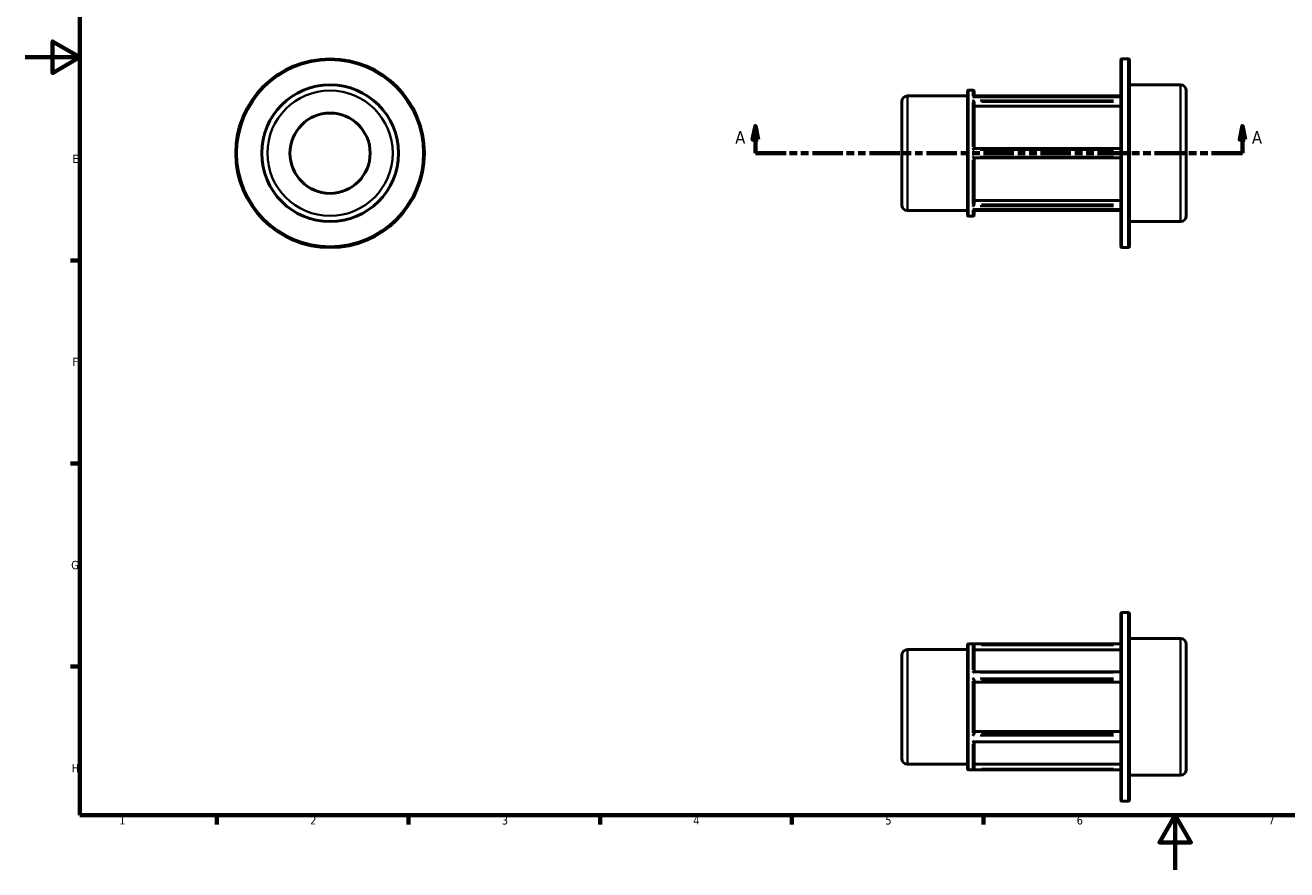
# Model space of a CAD drawing. Header units: millimetres. Extents: x 0 to 898, y 0 to 594.
# Tile 1 of 3: x 0 to 461, y 0 to 309. Entities that reach past the tile are written whole.
import ezdxf

# ---------------------------------------------------------------- set-up
doc = ezdxf.new("R2010")
doc.units = ezdxf.units.MM
doc.linetypes.add('DOUBLE_DASH_CHAIN', pattern=[1.2403, 0.6614, -0.0827, 0.1654, -0.0827, 0.1654, -0.0827])
for name, color, linetype, lineweight in [('Border (ANSI)', 7, 'Continuous', 70), ('Section Line (ANSI)', 7, 'DOUBLE_DASH_CHAIN', 70), ('Visible (ANSI)', 7, 'Continuous', 50), ('Visible Narrow (ANSI)', 7, 'Continuous', 35)]:
    doc.layers.add(name, color=color, linetype=linetype, lineweight=lineweight)
doc.styles.add('Label Text (ANSI)', font='tahoma.ttf')
doc.styles.add('Note Text (ANSI)', font='tahoma.ttf')

# ---------------------------------------------------------------- blocks, each defined once
blk = doc.blocks.new('Borders Default Border')
at = {"layer": 'Border (ANSI)'}
for p, q in [((20, 222.75), (16.55, 222.75)), ((20, 148.5), (16.55, 148.5)), ((20, 74.25), (16.55, 74.25)), ((70.08, 20), (70.08, 16.55)), ((140.17, 20), (140.17, 16.55)), ((210.25, 20), (210.25, 16.55)), ((280.33, 20), (280.33, 16.55)), ((350.42, 20), (350.42, 16.55))]:
    blk.add_line(p, q, dxfattribs=at)
at = {"layer": 'Border (ANSI)', "flags": 128}
for points in [[(20, 20), (20, 574), (821, 574), (821, 20), (20, 20)], [(0, 297), (20, 297), (10, 302.77), (10, 291.23), (20, 297)], [(420.5, 0), (420.5, 20), (414.73, 10), (426.27, 10), (420.5, 20)]]:
    blk.add_lwpolyline(points, dxfattribs=at)
at = {"layer": 'Border (ANSI)', "char_height": 3.05, "attachment_point": 7, "style": 'Note Text (ANSI)'}
for s, insert in [('E', (17.21, 258.35)), ('F', (17.29, 184.1)), ('G', (16.81, 109.79)), ('H', (16.97, 35.6)), ('1', (34.35, 16.55)), ('2', (104.2, 16.55)), ('3', (174.26, 16.49)), ('4', (244.23, 16.55)), ('5', (314.48, 16.49)), ('6', (384.49, 16.49)), ('7', (454.6, 16.55))]:
    blk.add_mtext(s, dxfattribs=dict(at, insert=insert))
blk = doc.blocks.new('2dTransSection0')
at = {"layer": 'Section Line (ANSI)', "linetype": 'Continuous'}
for p, q in [((266.98, 271.93), (265.98, 266.93)), ((266.98, 266.93), (266.98, 271.93)), ((267.98, 266.93), (266.98, 271.93)), ((445.08, 271.93), (444.08, 266.93)), ((445.08, 266.93), (445.08, 271.93)), ((446.08, 266.93), (445.08, 271.93)), ((265.98, 266.93), (267.98, 266.93)), ((266.98, 261.93), (266.98, 266.93)), ((444.08, 266.93), (446.08, 266.93)), ((445.08, 261.93), (445.08, 266.93)), ((266.98, 261.93), (278.24, 261.93)), ((433.83, 261.93), (445.08, 261.93))]:
    blk.add_line(p, q, dxfattribs=at)
at = {"layer": 'Section Line (ANSI)', "linetype": 'DOUBLE_DASH_CHAIN', "ltscale": 16.815035}
blk.add_line((266.98, 261.93), (445.08, 261.93), dxfattribs=at)
at = {"layer": 'Section Line (ANSI)', "linetype": 'Continuous', "flags": 128}
for points in [[(267.98, 266.93), (266.98, 271.93), (265.98, 266.93), (267.98, 266.93)], [(446.08, 266.93), (445.08, 271.93), (444.08, 266.93), (446.08, 266.93)]]:
    blk.add_lwpolyline(points, dxfattribs=at)
at = {"layer": 'Section Line (ANSI)'}
for points in [[(267.98, 266.93), (266.98, 271.93), (265.98, 266.93), (267.98, 266.93)], [(446.08, 266.93), (445.08, 271.93), (444.08, 266.93), (446.08, 266.93)]]:
    blk.add_solid(points, dxfattribs=at)
at = {"layer": 'Section Line (ANSI)', "char_height": 4.57, "attachment_point": 7, "style": 'Label Text (ANSI)'}
for insert in [(259.62, 265.43), (448.55, 265.43)]:
    blk.add_mtext('A', dxfattribs=dict(at, insert=insert))

msp = doc.modelspace()

# ---------------------------------------------------------------- linework, layer by layer
at = {"layer": 'Visible (ANSI)'}
for p, q in [((400.611, 227.846), (400.611, 296.008)), ((401.03, 296.427), (403.312, 296.427)), ((403.731, 296.008), (403.731, 227.846)), ((403.731, 286.927), (422.436, 286.927)), ((322.627, 282.882), (344.531, 282.882)), ((344.531, 239.296), (344.531, 284.559)), ((344.95, 284.978), (346.512, 284.978)), ((346.7, 282.544), (400.611, 282.544)), ((346.931, 284.559), (346.931, 282.544)), ((346.931, 282.882), (400.611, 282.882)), ((424.531, 284.832), (424.531, 239.023)), ((320.531, 243.068), (320.531, 280.787)), ((346.931, 280.635), (346.931, 263.604)), ((400.611, 279.179), (346.931, 279.179)), ((400.611, 263.604), (346.93, 263.604)), ((346.93, 260.251), (400.611, 260.251)), ((346.931, 260.251), (346.931, 243.22)), ((346.931, 244.676), (400.611, 244.676)), ((322.627, 240.972), (344.531, 240.972)), ((346.7, 241.311), (400.611, 241.311)), ((346.931, 241.311), (346.931, 239.296)), ((346.931, 240.972), (400.611, 240.972)), ((344.95, 238.877), (346.512, 238.877)), ((403.731, 236.927), (422.436, 236.927)), ((401.03, 227.427), (403.312, 227.427)), ((400.611, 25.448), (400.611, 93.61)), ((401.03, 94.029), (403.312, 94.029)), ((403.731, 93.61), (403.731, 25.448)), ((403.731, 84.529), (422.436, 84.529)), ((322.627, 80.484), (344.531, 80.484)), ((344.531, 36.897), (344.531, 82.16)), ((344.95, 82.579), (400.611, 82.579)), ((346.931, 82.098), (346.931, 72.335)), ((400.611, 80.417), (346.931, 80.417)), ((424.531, 82.433), (424.531, 36.624)), ((320.531, 40.669), (320.531, 78.388)), ((346.861, 72.335), (400.611, 72.335)), ((346.931, 69.362), (346.931, 49.696)), ((400.611, 68.521), (346.931, 68.521)), ((346.861, 46.723), (400.611, 46.723)), ((346.931, 50.537), (400.611, 50.537)), ((346.931, 46.723), (346.931, 36.96)), ((322.627, 38.574), (344.531, 38.574)), ((346.931, 38.641), (400.611, 38.641)), ((344.95, 36.478), (400.611, 36.478)), ((403.731, 34.529), (422.436, 34.529)), ((401.03, 25.029), (403.312, 25.029))]:
    msp.add_line(p, q, dxfattribs=at)
for radius in [34.5, 25, 14.669]:
    msp.add_circle((111.459, 261.927), radius, dxfattribs=at)
for centre, radius, start, end in [((401.03, 296.008), 0.419, 90, 180), ((403.312, 296.008), 0.419, 0, 90), ((422.436, 284.832), 2.095, 0, 90), ((322.627, 280.787), 2.095, 90, 180), ((344.95, 284.559), 0.419, 90, 180), ((346.512, 284.559), 0.419, 0, 90), ((322.627, 243.068), 2.095, 180, 270), ((344.95, 239.296), 0.419, 180, 270), ((346.512, 239.296), 0.419, 270, 0), ((422.436, 239.023), 2.095, 270, 0), ((401.03, 227.846), 0.419, 180, 270), ((403.312, 227.846), 0.419, 270, 0), ((401.03, 93.61), 0.419, 90, 180), ((403.312, 93.61), 0.419, 0, 90), ((422.436, 82.433), 2.095, 0, 90), ((322.627, 78.388), 2.095, 90, 180), ((344.95, 82.16), 0.419, 90, 180), ((322.627, 40.669), 2.095, 180, 270), ((344.95, 36.897), 0.419, 180, 270), ((422.436, 36.624), 2.095, 270, 0), ((401.03, 25.448), 0.419, 180, 270), ((403.312, 25.448), 0.419, 270, 0)]:
    msp.add_arc(centre, radius, start, end, dxfattribs=at)
for points, knots in [([(346.512, 282.499), (346.513, 282.5), (346.514, 282.5), (346.558, 282.52), (346.602, 282.533), (346.663, 282.543), (346.682, 282.544), (346.7, 282.544)], [-0.188908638, -0.188908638, -0.188908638, -0.188908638, -0.188404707, -0.188404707, -0.165730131, -0.165730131, -0.155700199, -0.155700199, -0.155700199, -0.155700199]), ([(346.93, 280.658), (346.928, 280.693), (346.92, 280.729), (346.892, 280.809), (346.871, 280.853), (346.813, 280.949), (346.773, 281.001), (346.697, 281.081), (346.662, 281.113), (346.59, 281.171), (346.553, 281.196), (346.514, 281.217), (346.513, 281.218), (346.512, 281.219)], [-0.077528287, -0.077528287, -0.077528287, -0.077528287, -0.065469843, -0.065469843, -0.051060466, -0.051060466, -0.031415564, -0.031415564, -0.015991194, -0.015991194, 0, 0, 0.000411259, 0.000411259, 0.000411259, 0.000411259]), ([(346.512, 263.208), (346.513, 263.209), (346.514, 263.21), (346.558, 263.255), (346.602, 263.298), (346.685, 263.38), (346.724, 263.418), (346.799, 263.49), (346.834, 263.523), (346.885, 263.569), (346.903, 263.585), (346.923, 263.6), (346.928, 263.604), (346.93, 263.604)], [-0.188908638, -0.188908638, -0.188908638, -0.188908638, -0.188404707, -0.188404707, -0.165730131, -0.165730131, -0.144110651, -0.144110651, -0.121701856, -0.121701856, -0.104929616, -0.104929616, -0.093392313, -0.093392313, -0.093392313, -0.093392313]), ([(346.93, 260.251), (346.928, 260.251), (346.92, 260.257), (346.892, 260.279), (346.871, 260.298), (346.813, 260.351), (346.773, 260.39), (346.697, 260.463), (346.662, 260.497), (346.59, 260.568), (346.553, 260.606), (346.514, 260.645), (346.513, 260.646), (346.512, 260.647)], [-0.077528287, -0.077528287, -0.077528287, -0.077528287, -0.065469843, -0.065469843, -0.051060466, -0.051060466, -0.031415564, -0.031415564, -0.015991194, -0.015991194, 0, 0, 0.000411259, 0.000411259, 0.000411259, 0.000411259]), ([(346.512, 242.636), (346.513, 242.637), (346.514, 242.637), (346.558, 242.662), (346.602, 242.692), (346.685, 242.761), (346.724, 242.8), (346.799, 242.887), (346.834, 242.937), (346.885, 243.03), (346.903, 243.072), (346.923, 243.142), (346.928, 243.17), (346.93, 243.196)], [-0.188908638, -0.188908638, -0.188908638, -0.188908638, -0.188404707, -0.188404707, -0.165730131, -0.165730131, -0.144110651, -0.144110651, -0.121701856, -0.121701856, -0.104929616, -0.104929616, -0.093392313, -0.093392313, -0.093392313, -0.093392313]), ([(346.7, 241.311), (346.676, 241.311), (346.652, 241.313), (346.59, 241.325), (346.553, 241.337), (346.514, 241.355), (346.513, 241.355), (346.512, 241.356)], [-0.026697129, -0.026697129, -0.026697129, -0.026697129, -0.015991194, -0.015991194, 0, 0, 0.000411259, 0.000411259, 0.000411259, 0.000411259]), ([(346.93, 82.125), (346.928, 82.165), (346.92, 82.204), (346.892, 82.283), (346.871, 82.322), (346.813, 82.403), (346.773, 82.441), (346.697, 82.491), (346.662, 82.509), (346.59, 82.534), (346.553, 82.541), (346.514, 82.544), (346.513, 82.544), (346.512, 82.544)], [-0.077528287, -0.077528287, -0.077528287, -0.077528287, -0.065469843, -0.065469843, -0.051060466, -0.051060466, -0.031415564, -0.031415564, -0.015991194, -0.015991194, 0, 0, 0.000411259, 0.000411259, 0.000411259, 0.000411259]), ([(346.512, 72.145), (346.513, 72.146), (346.514, 72.147), (346.558, 72.184), (346.602, 72.217), (346.685, 72.271), (346.724, 72.294), (346.798, 72.325), (346.833, 72.335), (346.861, 72.335)], [-0.188908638, -0.188908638, -0.188908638, -0.188908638, -0.188404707, -0.188404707, -0.165730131, -0.165730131, -0.144110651, -0.144110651, -0.122186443, -0.122186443, -0.122186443, -0.122186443]), ([(346.93, 69.375), (346.928, 69.395), (346.92, 69.419), (346.892, 69.479), (346.871, 69.515), (346.813, 69.601), (346.773, 69.653), (346.697, 69.742), (346.662, 69.78), (346.59, 69.854), (346.553, 69.891), (346.514, 69.925), (346.513, 69.926), (346.512, 69.927)], [-0.077528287, -0.077528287, -0.077528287, -0.077528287, -0.065469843, -0.065469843, -0.051060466, -0.051060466, -0.031415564, -0.031415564, -0.015991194, -0.015991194, 0, 0, 0.000411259, 0.000411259, 0.000411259, 0.000411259]), ([(346.512, 49.13), (346.513, 49.131), (346.514, 49.132), (346.558, 49.172), (346.602, 49.215), (346.685, 49.302), (346.724, 49.346), (346.799, 49.438), (346.834, 49.486), (346.885, 49.566), (346.903, 49.599), (346.923, 49.649), (346.928, 49.667), (346.93, 49.682)], [-0.188908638, -0.188908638, -0.188908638, -0.188908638, -0.188404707, -0.188404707, -0.165730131, -0.165730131, -0.144110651, -0.144110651, -0.121701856, -0.121701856, -0.104929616, -0.104929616, -0.093392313, -0.093392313, -0.093392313, -0.093392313]), ([(346.861, 46.723), (346.856, 46.723), (346.851, 46.723), (346.813, 46.727), (346.773, 46.741), (346.697, 46.779), (346.662, 46.8), (346.59, 46.849), (346.553, 46.878), (346.514, 46.911), (346.513, 46.912), (346.512, 46.912)], [-0.054042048, -0.054042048, -0.054042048, -0.054042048, -0.051060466, -0.051060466, -0.031415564, -0.031415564, -0.015991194, -0.015991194, 0, 0, 0.000411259, 0.000411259, 0.000411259, 0.000411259]), ([(346.512, 36.514), (346.513, 36.514), (346.514, 36.514), (346.558, 36.517), (346.602, 36.526), (346.685, 36.559), (346.724, 36.581), (346.799, 36.641), (346.834, 36.679), (346.885, 36.76), (346.903, 36.799), (346.923, 36.871), (346.928, 36.902), (346.93, 36.932)], [-0.188908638, -0.188908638, -0.188908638, -0.188908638, -0.188404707, -0.188404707, -0.165730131, -0.165730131, -0.144110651, -0.144110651, -0.121701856, -0.121701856, -0.104929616, -0.104929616, -0.093392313, -0.093392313, -0.093392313, -0.093392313])]:
    msp.add_open_spline(points, degree=3, knots=knots, dxfattribs=at)
for points in [[(346.931, 280.635), (346.931, 280.642), (346.931, 280.65), (346.93, 280.658)], [(346.93, 243.196), (346.931, 243.205), (346.931, 243.212), (346.931, 243.22)], [(346.931, 82.098), (346.931, 82.107), (346.931, 82.116), (346.93, 82.125)], [(346.931, 69.362), (346.931, 69.366), (346.931, 69.371), (346.93, 69.375)], [(346.93, 49.682), (346.931, 49.687), (346.931, 49.692), (346.931, 49.696)], [(346.93, 36.932), (346.931, 36.942), (346.931, 36.951), (346.931, 36.96)]]:
    msp.add_open_spline(points, degree=3, dxfattribs=at)
at = {"layer": 'Visible Narrow (ANSI)'}
for p, q in [((401.03, 296.003), (401.03, 227.852)), ((403.312, 227.852), (403.312, 296.003)), ((422.436, 237.235), (422.436, 286.62)), ((322.627, 282.624), (322.627, 241.23)), ((344.95, 284.694), (344.95, 239.161)), ((346.512, 282.737), (346.512, 284.972)), ((349.217, 282.499), (397.906, 282.499)), ((346.512, 264.283), (346.512, 280.607)), ((397.906, 281.219), (349.217, 281.219)), ((349.614, 280.658), (397.927, 280.658)), ((349.217, 263.208), (397.906, 263.208)), ((346.512, 243.248), (346.512, 259.571)), ((397.906, 260.647), (349.217, 260.647)), ((346.512, 238.883), (346.512, 241.118)), ((349.217, 242.636), (397.906, 242.636)), ((397.906, 241.356), (349.217, 241.356)), ((397.927, 243.196), (349.614, 243.196)), ((401.03, 93.604), (401.03, 25.454)), ((403.312, 25.454), (403.312, 93.604)), ((422.436, 34.837), (422.436, 84.221)), ((322.627, 80.226), (322.627, 38.832)), ((344.95, 82.295), (344.95, 36.762)), ((346.512, 73.034), (346.512, 82.459)), ((397.906, 82.544), (349.217, 82.544)), ((349.614, 82.125), (397.927, 82.125)), ((349.217, 72.145), (397.906, 72.145)), ((397.906, 69.927), (349.217, 69.927)), ((349.614, 69.375), (397.927, 69.375)), ((346.512, 50.104), (346.512, 68.953)), ((349.217, 49.13), (397.906, 49.13)), ((397.906, 46.912), (349.217, 46.912)), ((397.927, 49.682), (349.614, 49.682)), ((346.512, 36.599), (346.512, 46.024)), ((397.927, 36.932), (349.614, 36.932)), ((349.217, 36.514), (397.906, 36.514))]:
    msp.add_line(p, q, dxfattribs=at)
for radius in [34.081, 22.904]:
    msp.add_circle((111.459, 261.927), radius, dxfattribs=at)

# ---------------------------------------------------------------- block references
msp.add_blockref('Borders Default Border', (0, 0))
at = {"layer": 'Section Line (ANSI)'}
msp.add_blockref('2dTransSection0', (0, 0), dxfattribs=at)

doc.saveas('drawing.dxf')
